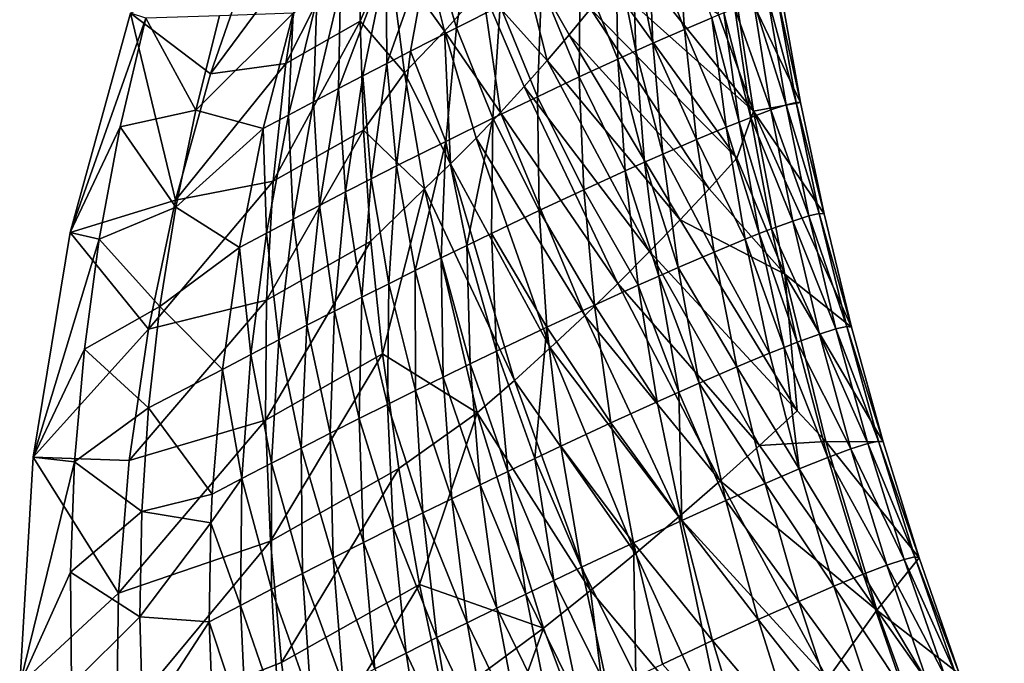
# Model space of a CAD drawing. Header units: metres. Extents: x 39 to 273, y -927 to -601.
# Tile 7 of 8: x 39 to 139, y -706 to -640. Entities that reach past the tile are written whole.
import ezdxf

# ---------------------------------------------------------------- set-up
doc = ezdxf.new("R2010")
doc.units = ezdxf.units.M

msp = doc.modelspace()

# ---------------------------------------------------------------- linework, layer by layer
at = {"layer": 'None'}
for points in [[(68.001671, -632.688965, 12.60927), (73.788605, -629.414001, 12.611984), (66.12941, -644.560364, 17.479311)], [(73.788605, -629.414001, 12.611984), (73.720337, -640.243286, 17.453947), (66.12941, -644.560364, 17.479311)], [(73.720337, -640.243286, 17.453947), (73.788605, -629.414001, 12.611984), (76.693352, -633.362427, 11.335763)], [(83.547188, -640.928162, 23.792681), (85.252983, -629.657959, 15.342742), (80.91613, -631.911926, 19.039782)], [(88.016144, -638.695068, 19.879211), (85.252983, -629.657959, 15.342742), (83.547188, -640.928162, 23.792681)], [(76.693352, -633.362427, 11.335763), (79.584213, -630.200012, 6.564429), (82.322929, -641.278564, 8.98614)], [(82.322929, -641.278564, 8.98614), (79.584213, -630.200012, 6.564429), (86.184937, -636.893494, 2.117429)], [(106.796036, -641.095276, 4.076676), (106.066811, -630.138672, -4.021083), (103.121353, -631.469421, 1.267565)], [(109.589813, -639.90802, -1.550145), (106.066811, -630.138672, -4.021083), (106.796036, -641.095276, 4.076676)], [(103.121353, -631.469421, 1.267565), (101.512749, -632.2099, 3.826379), (103.593636, -642.502563, 9.466141)], [(106.796036, -641.095276, 4.076676), (103.121353, -631.469421, 1.267565), (103.593636, -642.502563, 9.466141)], [(62.768887, -633.147827, 2.499999), (68.001671, -632.688965, 12.60927), (58.450726, -645.636902, 2.499999)], [(68.001671, -632.688965, 12.60927), (66.12941, -644.560364, 17.479311), (58.450726, -645.636902, 2.499999)], [(80.91613, -631.911926, 19.039782), (76.391029, -634.297546, 22.423159), (76.448509, -644.55127, 29.037399)], [(78.861992, -643.309204, 27.374981), (80.91613, -631.911926, 19.039782), (76.448509, -644.55127, 29.037399)], [(83.547188, -640.928162, 23.792681), (80.91613, -631.911926, 19.039782), (78.861992, -643.309204, 27.374981)], [(86.184937, -636.893494, 2.117429), (89.813629, -632.440674, -5.076799), (92.802231, -644.271484, -1.754917)], [(89.813629, -632.440674, -5.076799), (95.053032, -641.626953, -6.249578), (92.802231, -644.271484, -1.754917)], [(95.053032, -641.626953, -6.249578), (89.813629, -632.440674, -5.076799), (97.219482, -638.997253, -10.826645)], [(101.512749, -632.2099, 3.826379), (99.817627, -632.999207, 6.324252), (101.847374, -643.286255, 12.063449)], [(101.512749, -632.2099, 3.826379), (101.847374, -643.286255, 12.063449), (103.593636, -642.502563, 9.466141)], [(58.450726, -645.636902, 2.499999), (50.300743, -639.42926, 2.5), (62.768887, -633.147827, 2.499999)], [(73.720337, -640.243286, 17.453947), (76.693352, -633.362427, 11.335763), (78.228523, -645.50708, 15.448653)], [(78.228523, -645.50708, 15.448653), (76.693352, -633.362427, 11.335763), (82.322929, -641.278564, 8.98614)], [(100.009064, -644.121704, 14.591519), (99.817627, -632.999207, 6.324252), (96.180679, -634.719788, 11.125896)], [(99.817627, -632.999207, 6.324252), (100.009064, -644.121704, 14.591519), (101.847374, -643.286255, 12.063449)], [(111.402611, -633.33374, -36.36512), (113.857765, -649.426025, -26.775625), (110.247276, -639.489807, -29.305059)], [(116.674492, -637.4599, -32.223209), (118.658661, -648.554626, -25.833727), (111.402611, -633.33374, -36.36512)], [(111.402611, -633.33374, -36.36512), (118.658661, -648.554626, -25.833727), (113.857765, -649.426025, -26.775625)], [(73.993362, -645.825439, 30.611841), (76.391029, -634.297546, 22.423159), (71.500824, -647.130066, 32.096855)], [(76.391029, -634.297546, 22.423159), (71.706665, -636.802979, 25.479746), (71.500824, -647.130066, 32.096855)], [(76.448509, -644.55127, 29.037399), (76.391029, -634.297546, 22.423159), (73.993362, -645.825439, 30.611841)], [(96.071037, -645.943237, 19.427732), (96.180679, -634.719788, 11.125896), (92.237335, -636.621887, 15.650879)], [(100.009064, -644.121704, 14.591519), (96.180679, -634.719788, 11.125896), (96.071037, -645.943237, 19.427732)], [(113.857765, -649.426025, -26.775625), (99.301239, -636.392273, -15.477779), (101.297813, -633.821899, -20.194984)], [(113.857765, -649.426025, -26.775625), (101.297813, -633.821899, -20.194984), (110.247276, -639.489807, -29.305059)], [(71.706665, -636.802979, 25.479746), (69.314072, -638.096741, 26.881874), (68.975235, -648.463379, 33.491131)], [(71.500824, -647.130066, 32.096855), (71.706665, -636.802979, 25.479746), (68.975235, -648.463379, 33.491131)], [(91.810379, -647.956421, 23.951563), (92.237335, -636.621887, 15.650879), (88.016144, -638.695068, 19.879211)], [(96.071037, -645.943237, 19.427732), (92.237335, -636.621887, 15.650879), (91.810379, -647.956421, 23.951563)], [(99.301239, -636.392273, -15.477779), (112.149551, -654.211426, -20.561613), (97.219482, -638.997253, -10.826645)], [(112.149551, -654.211426, -20.561613), (99.301239, -636.392273, -15.477779), (113.857765, -649.426025, -26.775625)], [(88.047516, -649.564026, 6.949916), (82.322929, -641.278564, 8.98614), (86.184937, -636.893494, 2.117429)], [(90.46711, -646.920654, 2.648139), (88.047516, -649.564026, 6.949916), (86.184937, -636.893494, 2.117429)], [(86.184937, -636.893494, 2.117429), (92.802231, -644.271484, -1.754917), (90.46711, -646.920654, 2.648139)], [(117.169594, -648.800537, -12.677719), (115.290977, -637.727295, -19.567581), (113.85762, -638.219299, -13.402074)], [(118.184242, -648.549438, -19.206041), (116.23452, -637.473816, -25.851746), (115.290977, -637.727295, -19.567581)], [(117.169594, -648.800537, -12.677719), (118.184242, -648.549438, -19.206041), (115.290977, -637.727295, -19.567581)], [(116.23452, -637.473816, -25.851746), (118.658661, -648.554626, -25.833727), (116.674492, -637.4599, -32.223209)], [(118.184242, -648.549438, -19.206041), (118.658661, -648.554626, -25.833727), (116.23452, -637.473816, -25.851746)], [(69.314072, -638.096741, 26.881874), (66.42099, -649.823669, 34.793499), (68.975235, -648.463379, 33.491131)], [(69.314072, -638.096741, 26.881874), (66.892944, -639.415833, 28.198191), (66.42099, -649.823669, 34.793499)], [(87.25988, -650.149475, 28.141848), (88.016144, -638.695068, 19.879211), (83.547188, -640.928162, 23.792681)], [(91.810379, -647.956421, 23.951563), (88.016144, -638.695068, 19.879211), (87.25988, -650.149475, 28.141848)], [(115.629181, -649.307129, -6.284277), (113.85762, -638.219299, -13.402074), (111.950882, -638.947571, -7.386172)], [(115.629181, -649.307129, -6.284277), (117.169594, -648.800537, -12.677719), (113.85762, -638.219299, -13.402074)], [(50.300743, -639.42926, 2.5), (44.138535, -661.825195, 2.5), (51.86203, -639.948425, 21.306425)], [(44.138535, -661.825195, 2.5), (50.300743, -639.42926, 2.5), (54.885105, -658.499146, 2.499999)], [(50.300743, -639.42926, 2.5), (58.450726, -645.636902, 2.499999), (54.885105, -658.499146, 2.499999)], [(59.375748, -639.688171, 24.756422), (51.86203, -639.948425, 21.306425), (56.942371, -649.344604, 31.522789)], [(63.842522, -651.209167, 36.002937), (66.892944, -639.415833, 28.198191), (56.942371, -649.344604, 31.522789)], [(66.892944, -639.415833, 28.198191), (59.375748, -639.688171, 24.756422), (56.942371, -649.344604, 31.522789)], [(66.892944, -639.415833, 28.198191), (63.842522, -651.209167, 36.002937), (66.42099, -649.823669, 34.793499)], [(109.317513, -657.337524, -14.388183), (95.053032, -641.626953, -6.249578), (97.219482, -638.997253, -10.826645)], [(112.149551, -654.211426, -20.561613), (109.317513, -657.337524, -14.388183), (97.219482, -638.997253, -10.826645)], [(112.372124, -650.540161, 2.976665), (110.825844, -639.399048, -4.443816), (109.589813, -639.90802, -1.550145)], [(113.580605, -650.066772, -0.060707), (111.950882, -638.947571, -7.386172), (110.825844, -639.399048, -4.443816)], [(113.580605, -650.066772, -0.060707), (110.825844, -639.399048, -4.443816), (112.372124, -650.540161, 2.976665)], [(115.629181, -649.307129, -6.284277), (111.950882, -638.947571, -7.386172), (113.580605, -650.066772, -0.060707)], [(44.138535, -661.825195, 2.5), (49.234329, -651.038147, 29.424078), (51.86203, -639.948425, 21.306425)], [(51.86203, -639.948425, 21.306425), (49.234329, -651.038147, 29.424078), (56.942371, -649.344604, 31.522789)], [(66.12941, -644.560364, 17.479311), (73.720337, -640.243286, 17.453947), (64.845146, -656.576538, 22.181767)], [(73.720337, -640.243286, 17.453947), (74.054985, -651.365845, 22.132591), (64.845146, -656.576538, 22.181767)], [(74.054985, -651.365845, 22.132591), (73.720337, -640.243286, 17.453947), (78.228523, -645.50708, 15.448653)], [(111.044624, -651.075134, 5.958852), (109.589813, -639.90802, -1.550145), (106.796036, -641.095276, 4.076676)], [(112.372124, -650.540161, 2.976665), (109.589813, -639.90802, -1.550145), (111.044624, -651.075134, 5.958852)], [(78.228523, -645.50708, 15.448653), (82.322929, -641.278564, 8.98614), (82.952316, -654.789063, 15.206)], [(82.454132, -652.509644, 31.97967), (83.547188, -640.928162, 23.792681), (78.861992, -643.309204, 27.374981)], [(82.952316, -654.789063, 15.206), (82.322929, -641.278564, 8.98614), (85.542824, -652.190613, 11.139719)], [(82.322929, -641.278564, 8.98614), (88.047516, -649.564026, 6.949916), (85.542824, -652.190613, 11.139719)], [(82.454132, -652.509644, 31.97967), (87.25988, -650.149475, 28.141848), (83.547188, -640.928162, 23.792681)], [(92.802231, -644.271484, -1.754917), (95.053032, -641.626953, -6.249578), (106.350456, -660.517212, -8.320248)], [(95.053032, -641.626953, -6.249578), (109.317513, -657.337524, -14.388183), (106.350456, -660.517212, -8.320248)], [(108.045006, -652.326233, 11.741433), (106.796036, -641.095276, 4.076676), (103.593636, -642.502563, 9.466141)], [(111.044624, -651.075134, 5.958852), (106.796036, -641.095276, 4.076676), (108.045006, -652.326233, 11.741433)], [(103.593636, -642.502563, 9.466141), (101.847374, -643.286255, 12.063449), (104.608467, -653.812317, 17.255547)], [(108.045006, -652.326233, 11.741433), (103.593636, -642.502563, 9.466141), (104.608467, -653.812317, 17.255547)], [(78.861992, -643.309204, 27.374981), (76.448509, -644.55127, 29.037399), (77.429337, -655.023071, 35.448513)], [(82.454132, -652.509644, 31.97967), (78.861992, -643.309204, 27.374981), (77.429337, -655.023071, 35.448513)], [(101.847374, -643.286255, 12.063449), (100.009064, -644.121704, 14.591519), (102.735474, -654.640686, 19.902565)], [(104.608467, -653.812317, 17.255547), (101.847374, -643.286255, 12.063449), (102.735474, -654.640686, 19.902565)], [(58.450726, -645.636902, 2.499999), (66.12941, -644.560364, 17.479311), (54.885105, -658.499146, 2.499999)], [(66.12941, -644.560364, 17.479311), (64.845146, -656.576538, 22.181767), (54.885105, -658.499146, 2.499999)], [(74.846512, -656.332764, 37.040104), (76.448509, -644.55127, 29.037399), (73.993362, -645.825439, 30.611841)], [(77.429337, -655.023071, 35.448513), (76.448509, -644.55127, 29.037399), (74.846512, -656.332764, 37.040104)], [(92.802231, -644.271484, -1.754917), (103.247833, -663.741455, -2.366327), (90.46711, -646.920654, 2.648139)], [(92.802231, -644.271484, -1.754917), (106.350456, -660.517212, -8.320248), (103.247833, -663.741455, -2.366327)], [(100.764526, -655.524109, 22.471476), (100.009064, -644.121704, 14.591519), (96.071037, -645.943237, 19.427732)], [(100.009064, -644.121704, 14.591519), (100.764526, -655.524109, 22.471476), (102.735474, -654.640686, 19.902565)], [(73.993362, -645.825439, 30.611841), (71.500824, -647.130066, 32.096855), (72.223129, -657.675232, 38.534416)], [(72.223129, -657.675232, 38.534416), (74.846512, -656.332764, 37.040104), (73.993362, -645.825439, 30.611841)], [(74.054985, -651.365845, 22.132591), (78.228523, -645.50708, 15.448653), (80.275635, -657.345947, 19.134396)], [(80.275635, -657.345947, 19.134396), (78.228523, -645.50708, 15.448653), (82.952316, -654.789063, 15.206)], [(96.545319, -657.450745, 27.361547), (96.071037, -645.943237, 19.427732), (91.810379, -647.956421, 23.951563)], [(100.764526, -655.524109, 22.471476), (96.071037, -645.943237, 19.427732), (96.545319, -657.450745, 27.361547)], [(71.500824, -647.130066, 32.096855), (68.975235, -648.463379, 33.491131), (69.564095, -659.048584, 39.930126)], [(71.500824, -647.130066, 32.096855), (69.564095, -659.048584, 39.930126), (72.223129, -657.675232, 38.534416)], [(100.008522, -667.001465, 3.464032), (88.047516, -649.564026, 6.949916), (90.46711, -646.920654, 2.648139)], [(103.247833, -663.741455, -2.366327), (100.008522, -667.001465, 3.464032), (90.46711, -646.920654, 2.648139)], [(68.975235, -648.463379, 33.491131), (66.42099, -649.823669, 34.793499), (66.874367, -660.450806, 41.226078)], [(69.564095, -659.048584, 39.930126), (68.975235, -648.463379, 33.491131), (66.874367, -660.450806, 41.226078)], [(91.985481, -659.579956, 31.9004), (91.810379, -647.956421, 23.951563), (87.25988, -650.149475, 28.141848)], [(96.545319, -657.450745, 27.361547), (91.810379, -647.956421, 23.951563), (91.985481, -659.579956, 31.9004)], [(118.658661, -648.554626, -25.833727), (121.03981, -659.900757, -20.050297), (113.857765, -649.426025, -26.775625)], [(119.487411, -660.11908, -6.364202), (117.169594, -648.800537, -12.677719), (115.629181, -649.307129, -6.284277)], [(120.551338, -659.87262, -13.152883), (118.184242, -648.549438, -19.206041), (117.169594, -648.800537, -12.677719)], [(119.487411, -660.11908, -6.364202), (120.551338, -659.87262, -13.152883), (117.169594, -648.800537, -12.677719)], [(120.551338, -659.87262, -13.152883), (121.03981, -659.900757, -20.050297), (118.184242, -648.549438, -19.206041)], [(121.03981, -659.900757, -20.050297), (118.658661, -648.554626, -25.833727), (118.184242, -648.549438, -19.206041)], [(56.942371, -649.344604, 31.522789), (49.234329, -651.038147, 29.424078), (54.909096, -659.240479, 38.073193)], [(63.842522, -651.209167, 36.002937), (56.942371, -649.344604, 31.522789), (54.909096, -659.240479, 38.073193)], [(66.42099, -649.823669, 34.793499), (63.842522, -651.209167, 36.002937), (64.158951, -661.879944, 42.421295)], [(66.42099, -649.823669, 34.793499), (64.158951, -661.879944, 42.421295), (66.874367, -660.450806, 41.226078)], [(85.542824, -652.190613, 11.139719), (88.047516, -649.564026, 6.949916), (96.631088, -670.288147, 9.160717)], [(88.047516, -649.564026, 6.949916), (100.008522, -667.001465, 3.464032), (96.631088, -670.288147, 9.160717)], [(117.039063, -666.045898, -18.544022), (112.149551, -654.211426, -20.561613), (113.857765, -649.426025, -26.775625)], [(117.862694, -660.639587, 0.275417), (115.629181, -649.307129, -6.284277), (113.580605, -650.066772, -0.060707)], [(113.857765, -649.426025, -26.775625), (121.03981, -659.900757, -20.050297), (123.83757, -671.455261, -14.900948)], [(113.857765, -649.426025, -26.775625), (123.83757, -671.455261, -14.900948), (117.039063, -666.045898, -18.544022)], [(117.862694, -660.639587, 0.275417), (119.487411, -660.11908, -6.364202), (115.629181, -649.307129, -6.284277)], [(84.588303, -663.123779, 38.000999), (87.25988, -650.149475, 28.141848), (82.454132, -652.509644, 31.97967)], [(87.121895, -661.898254, 36.065224), (87.25988, -650.149475, 28.141848), (84.588303, -663.123779, 38.000999)], [(91.985481, -659.579956, 31.9004), (87.25988, -650.149475, 28.141848), (87.121895, -661.898254, 36.065224)], [(114.415405, -661.927673, 9.86883), (112.372124, -650.540161, 2.976665), (111.044624, -651.075134, 5.958852)], [(115.695595, -661.431396, 6.726295), (113.580605, -650.066772, -0.060707), (112.372124, -650.540161, 2.976665)], [(115.695595, -661.431396, 6.726295), (112.372124, -650.540161, 2.976665), (114.415405, -661.927673, 9.86883)], [(117.862694, -660.639587, 0.275417), (113.580605, -650.066772, -0.060707), (115.695595, -661.431396, 6.726295)], [(49.234329, -651.038147, 29.424078), (44.138535, -661.825195, 2.5), (47.108875, -662.475647, 37.233147)], [(49.234329, -651.038147, 29.424078), (47.108875, -662.475647, 37.233147), (54.909096, -659.240479, 38.073193)], [(61.42292, -663.333984, 43.514977), (63.842522, -651.209167, 36.002937), (54.909096, -659.240479, 38.073193)], [(63.842522, -651.209167, 36.002937), (61.42292, -663.333984, 43.514977), (64.158951, -661.879944, 42.421295)], [(64.845146, -656.576538, 22.181767), (74.054985, -651.365845, 22.132591), (64.15239, -668.719177, 26.679188)], [(74.054985, -651.365845, 22.132591), (74.814018, -662.681763, 26.583323), (64.15239, -668.719177, 26.679188)], [(74.814018, -662.681763, 26.583323), (74.054985, -651.365845, 22.132591), (80.275635, -657.345947, 19.134396)], [(113.008171, -662.489807, 12.949792), (111.044624, -651.075134, 5.958852), (108.045006, -652.326233, 11.741433)], [(113.008171, -662.489807, 12.949792), (114.415405, -661.927673, 9.86883), (111.044624, -651.075134, 5.958852)], [(77.429337, -655.023071, 35.448513), (79.342735, -665.697693, 41.568115), (82.454132, -652.509644, 31.97967)], [(79.342735, -665.697693, 41.568115), (81.99353, -664.39093, 39.835976), (82.454132, -652.509644, 31.97967)], [(81.99353, -664.39093, 39.835976), (84.588303, -663.123779, 38.000999), (82.454132, -652.509644, 31.97967)], [(85.542824, -652.190613, 11.139719), (93.113388, -673.592224, 14.712367), (82.952316, -654.789063, 15.206)], [(93.113388, -673.592224, 14.712367), (85.542824, -652.190613, 11.139719), (96.631088, -670.288147, 9.160717)], [(109.826042, -663.807922, 18.908695), (108.045006, -652.326233, 11.741433), (104.608467, -653.812317, 17.255547)], [(113.008171, -662.489807, 12.949792), (108.045006, -652.326233, 11.741433), (109.826042, -663.807922, 18.908695)], [(106.178246, -665.377014, 24.567587), (104.608467, -653.812317, 17.255547), (102.735474, -654.640686, 19.902565)], [(109.826042, -663.807922, 18.908695), (104.608467, -653.812317, 17.255547), (106.178246, -665.377014, 24.567587)], [(82.952316, -654.789063, 15.206), (89.45298, -676.904236, 20.106668), (80.275635, -657.345947, 19.134396)], [(93.113388, -673.592224, 14.712367), (89.45298, -676.904236, 20.106668), (82.952316, -654.789063, 15.206)], [(102.735474, -654.640686, 19.902565), (100.764526, -655.524109, 22.471476), (104.18969, -666.25238, 27.27404)], [(104.18969, -666.25238, 27.27404), (106.178246, -665.377014, 24.567587), (102.735474, -654.640686, 19.902565)], [(109.317513, -657.337524, -14.388183), (112.149551, -654.211426, -20.561613), (117.039063, -666.045898, -18.544022)], [(76.641167, -667.042114, 43.195572), (77.429337, -655.023071, 35.448513), (74.846512, -656.332764, 37.040104)], [(79.342735, -665.697693, 41.568115), (77.429337, -655.023071, 35.448513), (76.641167, -667.042114, 43.195572)], [(102.097076, -667.18634, 29.8932), (100.764526, -655.524109, 22.471476), (96.545319, -657.450745, 27.361547)], [(100.764526, -655.524109, 22.471476), (102.097076, -667.18634, 29.8932), (104.18969, -666.25238, 27.27404)], [(54.885105, -658.499146, 2.499999), (64.845146, -656.576538, 22.181767), (52.114464, -671.666321, 2.499999)], [(64.845146, -656.576538, 22.181767), (64.15239, -668.719177, 26.679188), (52.114464, -671.666321, 2.499999)], [(73.894173, -668.421997, 44.716705), (74.846512, -656.332764, 37.040104), (72.223129, -657.675232, 38.534416)], [(74.846512, -656.332764, 37.040104), (73.894173, -668.421997, 44.716705), (76.641167, -667.042114, 43.195572)], [(72.223129, -657.675232, 38.534416), (69.564095, -659.048584, 39.930126), (71.107185, -669.835144, 46.13007)], [(71.107185, -669.835144, 46.13007), (73.894173, -668.421997, 44.716705), (72.223129, -657.675232, 38.534416)], [(80.275635, -657.345947, 19.134396), (76.014961, -674.201477, 30.79339), (74.814018, -662.681763, 26.583323)], [(85.647408, -680.213135, 25.328386), (76.014961, -674.201477, 30.79339), (80.275635, -657.345947, 19.134396)], [(89.45298, -676.904236, 20.106668), (85.647408, -680.213135, 25.328386), (80.275635, -657.345947, 19.134396)], [(97.617912, -669.223511, 34.854744), (96.545319, -657.450745, 27.361547), (91.985481, -659.579956, 31.9004)], [(102.097076, -667.18634, 29.8932), (96.545319, -657.450745, 27.361547), (97.617912, -669.223511, 34.854744)], [(106.350456, -660.517212, -8.320248), (109.317513, -657.337524, -14.388183), (117.039063, -666.045898, -18.544022)], [(44.138535, -661.825195, 2.5), (54.885105, -658.499146, 2.499999), (52.114464, -671.666321, 2.499999)], [(54.909096, -659.240479, 38.073193), (47.108875, -662.475647, 37.233147), (53.297985, -669.36792, 44.38377)], [(61.42292, -663.333984, 43.514977), (54.909096, -659.240479, 38.073193), (53.297985, -669.36792, 44.38377)], [(68.285698, -671.27948, 47.434437), (69.564095, -659.048584, 39.930126), (66.874367, -660.450806, 41.226078)], [(69.564095, -659.048584, 39.930126), (68.285698, -671.27948, 47.434437), (71.107185, -669.835144, 46.13007)], [(92.778961, -671.474548, 39.424229), (91.985481, -659.579956, 31.9004), (87.121895, -661.898254, 36.065224)], [(92.778961, -671.474548, 39.424229), (97.617912, -669.223511, 34.854744), (91.985481, -659.579956, 31.9004)], [(123.352776, -671.403381, -7.727904), (120.551338, -659.87262, -13.152883), (119.487411, -660.11908, -6.364202)], [(123.352776, -671.403381, -7.727904), (123.83757, -671.455261, -14.900948), (120.551338, -659.87262, -13.152883)], [(123.83757, -671.455261, -14.900948), (121.03981, -659.900757, -20.050297), (120.551338, -659.87262, -13.152883)], [(66.874367, -660.450806, 41.226078), (64.158951, -661.879944, 42.421295), (65.435295, -672.752686, 48.628784)], [(68.285698, -671.27948, 47.434437), (66.874367, -660.450806, 41.226078), (65.435295, -672.752686, 48.628784)], [(106.350456, -660.517212, -8.320248), (118.317673, -679.996399, -10.041193), (103.247833, -663.741455, -2.366327)], [(106.350456, -660.517212, -8.320248), (117.039063, -666.045898, -18.544022), (118.317673, -679.996399, -10.041193)], [(120.570969, -672.182495, 6.227203), (117.862694, -660.639587, 0.275417), (115.695595, -661.431396, 6.726295)], [(122.259056, -671.645996, -0.669967), (119.487411, -660.11908, -6.364202), (117.862694, -660.639587, 0.275417)], [(120.570969, -672.182495, 6.227203), (122.259056, -671.645996, -0.669967), (117.862694, -660.639587, 0.275417)], [(122.259056, -671.645996, -0.669967), (123.352776, -671.403381, -7.727904), (119.487411, -660.11908, -6.364202)], [(44.138535, -661.825195, 2.5), (40.354069, -684.742981, 2.5), (47.108875, -662.475647, 37.233147)], [(40.354069, -684.742981, 2.5), (44.138535, -661.825195, 2.5), (52.114464, -671.666321, 2.499999)], [(64.158951, -661.879944, 42.421295), (61.42292, -663.333984, 43.514977), (62.5616, -674.252441, 49.712315)], [(64.158951, -661.879944, 42.421295), (62.5616, -674.252441, 49.712315), (65.435295, -672.752686, 48.628784)], [(87.121895, -661.898254, 36.065224), (84.588303, -663.123779, 38.000999), (87.621048, -673.923889, 43.576729)], [(92.778961, -671.474548, 39.424229), (87.121895, -661.898254, 36.065224), (87.621048, -673.923889, 43.576729)], [(116.966759, -673.530823, 16.173653), (114.415405, -661.927673, 9.86883), (113.008171, -662.489807, 12.949792)], [(118.30735, -673.009766, 12.918717), (115.695595, -661.431396, 6.726295), (114.415405, -661.927673, 9.86883)], [(116.966759, -673.530823, 16.173653), (118.30735, -673.009766, 12.918717), (114.415405, -661.927673, 9.86883)], [(120.570969, -672.182495, 6.227203), (115.695595, -661.431396, 6.726295), (118.30735, -673.009766, 12.918717)], [(47.108875, -662.475647, 37.233147), (40.354069, -684.742981, 2.5), (45.584457, -673.698547, 44.36507)], [(47.108875, -662.475647, 37.233147), (45.584457, -673.698547, 44.36507), (53.297985, -669.36792, 44.38377)], [(64.15239, -668.719177, 26.679188), (74.814018, -662.681763, 26.583323), (64.057373, -680.967468, 30.935856)], [(74.814018, -662.681763, 26.583323), (76.014961, -674.201477, 30.79339), (64.057373, -680.967468, 30.935856)], [(115.491257, -674.122375, 19.360926), (113.008171, -662.489807, 12.949792), (109.826042, -663.807922, 18.908695)], [(115.491257, -674.122375, 19.360926), (116.966759, -673.530823, 16.173653), (113.008171, -662.489807, 12.949792)], [(59.670292, -675.77655, 50.684437), (61.42292, -663.333984, 43.514977), (53.297985, -669.36792, 44.38377)], [(61.42292, -663.333984, 43.514977), (59.670292, -675.77655, 50.684437), (62.5616, -674.252441, 49.712315)], [(84.935883, -675.217712, 45.489735), (84.588303, -663.123779, 38.000999), (81.99353, -664.39093, 39.835976)], [(87.621048, -673.923889, 43.576729), (84.588303, -663.123779, 38.000999), (84.935883, -675.217712, 45.489735)], [(114.471542, -683.535278, -2.95334), (100.008522, -667.001465, 3.464032), (103.247833, -663.741455, -2.366327)], [(118.317673, -679.996399, -10.041193), (114.471542, -683.535278, -2.95334), (103.247833, -663.741455, -2.366327)], [(112.149857, -675.512512, 25.511869), (109.826042, -663.807922, 18.908695), (106.178246, -665.377014, 24.567587)], [(115.491257, -674.122375, 19.360926), (109.826042, -663.807922, 18.908695), (112.149857, -675.512512, 25.511869)], [(82.18734, -676.554626, 47.290672), (81.99353, -664.39093, 39.835976), (79.342735, -665.697693, 41.568115)], [(82.18734, -676.554626, 47.290672), (84.935883, -675.217712, 45.489735), (81.99353, -664.39093, 39.835976)], [(79.381134, -677.932434, 48.977413), (79.342735, -665.697693, 41.568115), (76.641167, -667.042114, 43.195572)], [(82.18734, -676.554626, 47.290672), (79.342735, -665.697693, 41.568115), (79.381134, -677.932434, 48.977413)], [(108.314232, -677.170166, 31.331715), (106.178246, -665.377014, 24.567587), (104.18969, -666.25238, 27.27404)], [(108.314232, -677.170166, 31.331715), (112.149857, -675.512512, 25.511869), (106.178246, -665.377014, 24.567587)], [(104.18969, -666.25238, 27.27404), (102.097076, -667.18634, 29.8932), (106.221832, -678.095581, 34.105713)], [(106.221832, -678.095581, 34.105713), (108.314232, -677.170166, 31.331715), (104.18969, -666.25238, 27.27404)], [(123.83757, -671.455261, -14.900948), (127.067642, -683.172058, -10.414367), (117.039063, -666.045898, -18.544022)], [(117.039063, -666.045898, -18.544022), (127.067642, -683.172058, -10.414367), (121.220154, -683.146545, -11.634331)], [(117.039063, -666.045898, -18.544022), (121.220154, -683.146545, -11.634331), (118.317673, -679.996399, -10.041193)], [(73.894173, -668.421997, 44.716705), (76.523079, -679.348755, 50.548046), (76.641167, -667.042114, 43.195572)], [(76.523079, -679.348755, 50.548046), (79.381134, -677.932434, 48.977413), (76.641167, -667.042114, 43.195572)], [(96.631088, -670.288147, 9.160717), (100.008522, -667.001465, 3.464032), (110.441376, -687.144897, 3.988795)], [(104.019218, -679.083069, 36.783169), (102.097076, -667.18634, 29.8932), (97.617912, -669.223511, 34.854744)], [(100.008522, -667.001465, 3.464032), (114.471542, -683.535278, -2.95334), (110.441376, -687.144897, 3.988795)], [(102.097076, -667.18634, 29.8932), (104.019218, -679.083069, 36.783169), (106.221832, -678.095581, 34.105713)], [(52.114464, -671.666321, 2.499999), (64.15239, -668.719177, 26.679188), (50.172871, -685.064148, 2.499999)], [(64.15239, -668.719177, 26.679188), (64.057373, -680.967468, 30.935856), (50.172871, -685.064148, 2.499999)], [(73.619125, -680.801147, 52.000916), (73.894173, -668.421997, 44.716705), (71.107185, -669.835144, 46.13007)], [(73.894173, -668.421997, 44.716705), (73.619125, -680.801147, 52.000916), (76.523079, -679.348755, 50.548046)], [(53.297985, -669.36792, 44.38377), (45.584457, -673.698547, 44.36507), (52.132351, -679.716675, 50.428509)], [(59.670292, -675.77655, 50.684437), (53.297985, -669.36792, 44.38377), (52.132351, -679.716675, 50.428509)], [(71.107185, -669.835144, 46.13007), (68.285698, -671.27948, 47.434437), (70.67527, -682.287109, 53.334599)], [(70.67527, -682.287109, 53.334599), (73.619125, -680.801147, 52.000916), (71.107185, -669.835144, 46.13007)], [(99.303146, -681.237061, 41.831875), (97.617912, -669.223511, 34.854744), (92.778961, -671.474548, 39.424229)], [(99.303146, -681.237061, 41.831875), (104.019218, -679.083069, 36.783169), (97.617912, -669.223511, 34.854744)], [(93.113388, -673.592224, 14.712367), (96.631088, -670.288147, 9.160717), (106.224434, -690.819214, 10.776378)], [(106.224434, -690.819214, 10.776378), (96.631088, -670.288147, 9.160717), (110.441376, -687.144897, 3.988795)], [(40.354069, -684.742981, 2.5), (52.114464, -671.666321, 2.499999), (50.172871, -685.064148, 2.499999)], [(67.697624, -683.80426, 54.547935), (68.285698, -671.27948, 47.434437), (65.435295, -672.752686, 48.628784)], [(70.67527, -682.287109, 53.334599), (68.285698, -671.27948, 47.434437), (67.697624, -683.80426, 54.547935)], [(92.778961, -671.474548, 39.424229), (87.621048, -673.923889, 43.576729), (91.531334, -684.88446, 48.582806)], [(94.207596, -683.616028, 46.446766), (92.778961, -671.474548, 39.424229), (91.531334, -684.88446, 48.582806)], [(94.207596, -683.616028, 46.446766), (99.303146, -681.237061, 41.831875), (92.778961, -671.474548, 39.424229)], [(125.495438, -683.341125, 4.361241), (122.259056, -671.645996, -0.669967), (120.570969, -672.182495, 6.227203)], [(126.601585, -683.098816, -2.967438), (123.352776, -671.403381, -7.727904), (122.259056, -671.645996, -0.669967)], [(125.495438, -683.341125, 4.361241), (126.601585, -683.098816, -2.967438), (122.259056, -671.645996, -0.669967)], [(126.601585, -683.098816, -2.967438), (127.067642, -683.172058, -10.414367), (123.352776, -671.403381, -7.727904)], [(127.067642, -683.172058, -10.414367), (123.83757, -671.455261, -14.900948), (123.352776, -671.403381, -7.727904)], [(65.435295, -672.752686, 48.628784), (62.5616, -674.252441, 49.712315), (64.69236, -685.349915, 55.640011)], [(64.69236, -685.349915, 55.640011), (67.697624, -683.80426, 54.547935), (65.435295, -672.752686, 48.628784)], [(123.763313, -683.89801, 11.52029), (120.570969, -672.182495, 6.227203), (118.30735, -673.009766, 12.918717)], [(123.763313, -683.89801, 11.52029), (125.495438, -683.341125, 4.361241), (120.570969, -672.182495, 6.227203)], [(40.354069, -684.742981, 2.5), (44.587238, -685.204163, 51.149139), (45.584457, -673.698547, 44.36507)], [(45.584457, -673.698547, 44.36507), (44.587238, -685.204163, 51.149139), (52.132351, -679.716675, 50.428509)], [(87.621048, -673.923889, 43.576729), (84.935883, -675.217712, 45.489735), (88.777122, -686.202271, 50.600407)], [(91.531334, -684.88446, 48.582806), (87.621048, -673.923889, 43.576729), (88.777122, -686.202271, 50.600407)], [(93.113388, -673.592224, 14.712367), (101.817024, -694.552551, 17.399239), (89.45298, -676.904236, 20.106668)], [(101.817024, -694.552551, 17.399239), (93.113388, -673.592224, 14.712367), (106.224434, -690.819214, 10.776378)], [(116.966759, -673.530823, 16.173653), (115.491257, -674.122375, 19.360926), (118.501907, -685.938721, 25.129026)], [(118.30735, -673.009766, 12.918717), (116.966759, -673.530823, 16.173653), (121.42421, -684.765991, 18.459234)], [(121.42421, -684.765991, 18.459234), (116.966759, -673.530823, 16.173653), (118.501907, -685.938721, 25.129026)], [(123.763313, -683.89801, 11.52029), (118.30735, -673.009766, 12.918717), (121.42421, -684.765991, 18.459234)], [(62.5616, -674.252441, 49.712315), (59.670292, -675.77655, 50.684437), (61.665699, -686.921509, 56.610168)], [(62.5616, -674.252441, 49.712315), (61.665699, -686.921509, 56.610168), (64.69236, -685.349915, 55.640011)], [(64.057373, -680.967468, 30.935856), (76.014961, -674.201477, 30.79339), (64.568146, -693.297607, 34.917397)], [(76.014961, -674.201477, 30.79339), (77.664986, -685.893921, 34.739929), (64.568146, -693.297607, 34.917397)], [(85.647408, -680.213135, 25.328386), (77.664986, -685.893921, 34.739929), (76.014961, -674.201477, 30.79339)], [(118.501907, -685.938721, 25.129026), (115.491257, -674.122375, 19.360926), (112.149857, -675.512512, 25.511869)], [(58.623924, -688.516479, 57.458004), (59.670292, -675.77655, 50.684437), (52.132351, -679.716675, 50.428509)], [(59.670292, -675.77655, 50.684437), (58.623924, -688.516479, 57.458004), (61.665699, -686.921509, 56.610168)], [(85.950943, -687.567139, 52.49675), (84.935883, -675.217712, 45.489735), (82.18734, -676.554626, 47.290672)], [(88.777122, -686.202271, 50.600407), (84.935883, -675.217712, 45.489735), (85.950943, -687.567139, 52.49675)], [(115.024826, -687.407166, 31.482588), (112.149857, -675.512512, 25.511869), (108.314232, -677.170166, 31.331715)], [(112.149857, -675.512512, 25.511869), (115.024826, -687.407166, 31.482588), (118.501907, -685.938721, 25.129026)], [(83.058907, -688.976501, 54.269287), (82.18734, -676.554626, 47.290672), (79.381134, -677.932434, 48.977413)], [(83.058907, -688.976501, 54.269287), (85.950943, -687.567139, 52.49675), (82.18734, -676.554626, 47.290672)], [(97.214996, -698.338989, 23.846262), (85.647408, -680.213135, 25.328386), (89.45298, -676.904236, 20.106668)], [(101.817024, -694.552551, 17.399239), (97.214996, -698.338989, 23.846262), (89.45298, -676.904236, 20.106668)], [(80.107277, -690.427673, 55.915737), (79.381134, -677.932434, 48.977413), (76.523079, -679.348755, 50.548046)], [(80.107277, -690.427673, 55.915737), (83.058907, -688.976501, 54.269287), (79.381134, -677.932434, 48.977413)], [(111.025833, -689.159912, 37.475288), (108.314232, -677.170166, 31.331715), (106.221832, -678.095581, 34.105713)], [(111.025833, -689.159912, 37.475288), (115.024826, -687.407166, 31.482588), (108.314232, -677.170166, 31.331715)], [(106.221832, -678.095581, 34.105713), (104.019218, -679.083069, 36.783169), (106.542015, -691.182922, 43.065437)], [(106.542015, -691.182922, 43.065437), (111.025833, -689.159912, 37.475288), (106.221832, -678.095581, 34.105713)], [(52.132351, -679.716675, 50.428509), (44.587238, -685.204163, 51.149139), (51.436569, -690.27356, 56.1791)], [(58.623924, -688.516479, 57.458004), (52.132351, -679.716675, 50.428509), (51.436569, -690.27356, 56.1791)], [(73.619125, -680.801147, 52.000916), (77.102432, -691.918091, 57.434101), (76.523079, -679.348755, 50.548046)], [(77.102432, -691.918091, 57.434101), (80.107277, -690.427673, 55.915737), (76.523079, -679.348755, 50.548046)], [(104.019218, -679.083069, 36.783169), (99.303146, -681.237061, 41.831875), (106.542015, -691.182922, 43.065437)], [(118.317673, -679.996399, -10.041193), (121.220154, -683.146545, -11.634331), (114.471542, -683.535278, -2.95334)], [(50.172871, -685.064148, 2.499999), (64.057373, -680.967468, 30.935856), (49.08503, -698.613831, 2.499999)], [(64.057373, -680.967468, 30.935856), (64.568146, -693.297607, 34.917397), (49.08503, -698.613831, 2.499999)], [(74.050858, -693.444885, 58.822651), (73.619125, -680.801147, 52.000916), (70.67527, -682.287109, 53.334599)], [(74.050858, -693.444885, 58.822651), (77.102432, -691.918091, 57.434101), (73.619125, -680.801147, 52.000916)], [(79.767525, -697.716553, 38.398468), (77.664986, -685.893921, 34.739929), (85.647408, -680.213135, 25.328386)], [(92.413628, -702.172058, 30.10371), (79.767525, -697.716553, 38.398468), (85.647408, -680.213135, 25.328386)], [(97.214996, -698.338989, 23.846262), (92.413628, -702.172058, 30.10371), (85.647408, -680.213135, 25.328386)], [(99.303146, -681.237061, 41.831875), (94.207596, -683.616028, 46.446766), (101.61441, -693.460022, 48.214733)], [(106.542015, -691.182922, 43.065437), (99.303146, -681.237061, 41.831875), (101.61441, -693.460022, 48.214733)], [(70.959145, -695.00531, 60.079956), (70.67527, -682.287109, 53.334599), (67.697624, -683.80426, 54.547935)], [(70.959145, -695.00531, 60.079956), (74.050858, -693.444885, 58.822651), (70.67527, -682.287109, 53.334599)], [(67.833961, -696.596497, 61.204876), (67.697624, -683.80426, 54.547935), (64.69236, -685.349915, 55.640011)], [(67.833961, -696.596497, 61.204876), (70.959145, -695.00531, 60.079956), (67.697624, -683.80426, 54.547935)], [(94.207596, -683.616028, 46.446766), (91.531334, -684.88446, 48.582806), (96.287704, -695.9729, 52.888668)], [(101.61441, -693.460022, 48.214733), (94.207596, -683.616028, 46.446766), (96.287704, -695.9729, 52.888668)], [(114.471542, -683.535278, -2.95334), (126.429901, -700.339661, -6.143128), (110.441376, -687.144897, 3.988795)], [(121.220154, -683.146545, -11.634331), (126.429901, -700.339661, -6.143128), (114.471542, -683.535278, -2.95334)], [(127.067642, -683.172058, -10.414367), (130.741013, -695.001831, -6.618952), (121.220154, -683.146545, -11.634331)], [(121.220154, -683.146545, -11.634331), (130.741013, -695.001831, -6.618952), (126.429901, -700.339661, -6.143128)], [(121.42421, -684.765991, 18.459234), (127.444664, -695.744324, 16.103867), (123.763313, -683.89801, 11.52029)], [(123.763313, -683.89801, 11.52029), (129.202911, -695.160461, 8.685819), (125.495438, -683.341125, 4.361241)], [(127.444664, -695.744324, 16.103867), (129.202911, -695.160461, 8.685819), (123.763313, -683.89801, 11.52029)], [(125.495438, -683.341125, 4.361241), (130.306183, -694.912598, 1.092437), (126.601585, -683.098816, -2.967438)], [(129.202911, -695.160461, 8.685819), (130.306183, -694.912598, 1.092437), (125.495438, -683.341125, 4.361241)], [(130.306183, -694.912598, 1.092437), (130.741013, -695.001831, -6.618952), (126.601585, -683.098816, -2.967438)], [(126.601585, -683.098816, -2.967438), (130.741013, -695.001831, -6.618952), (127.067642, -683.172058, -10.414367)], [(40.354069, -684.742981, 2.5), (38.988876, -707.931091, 2.5), (44.587238, -685.204163, 51.149139)], [(38.988876, -707.931091, 2.5), (40.354069, -684.742981, 2.5), (49.08503, -698.613831, 2.499999)], [(49.08503, -698.613831, 2.499999), (40.354069, -684.742981, 2.5), (50.172871, -685.064148, 2.499999)], [(91.531334, -684.88446, 48.582806), (88.777122, -686.202271, 50.600407), (93.489563, -697.311523, 55.037727)], [(96.287704, -695.9729, 52.888668), (91.531334, -684.88446, 48.582806), (93.489563, -697.311523, 55.037727)], [(118.501907, -685.938721, 25.129026), (125.050369, -696.659851, 23.290276), (121.42421, -684.765991, 18.459234)], [(125.050369, -696.659851, 23.290276), (127.444664, -695.744324, 16.103867), (121.42421, -684.765991, 18.459234)], [(38.988876, -707.931091, 2.5), (44.159645, -696.474426, 57.288425), (44.587238, -685.204163, 51.149139)], [(44.587238, -685.204163, 51.149139), (44.159645, -696.474426, 57.288425), (51.436569, -690.27356, 56.1791)], [(64.69236, -685.349915, 55.640011), (61.665699, -686.921509, 56.610168), (64.682053, -698.215576, 62.196568)], [(64.568146, -693.297607, 34.917397), (77.664986, -685.893921, 34.739929), (65.69352, -705.682495, 38.590614)], [(64.682053, -698.215576, 62.196568), (67.833961, -696.596497, 61.204876), (64.69236, -685.349915, 55.640011)], [(77.664986, -685.893921, 34.739929), (79.767525, -697.716553, 38.398468), (65.69352, -705.682495, 38.590614)], [(115.024826, -687.407166, 31.482588), (122.04425, -697.899597, 30.190371), (118.501907, -685.938721, 25.129026)], [(122.04425, -697.899597, 30.190371), (125.050369, -696.659851, 23.290276), (118.501907, -685.938721, 25.129026)], [(61.665699, -686.921509, 56.610168), (58.623924, -688.516479, 57.458004), (58.489491, -691.43512, 58.928638)], [(61.665699, -686.921509, 56.610168), (58.489491, -691.43512, 58.928638), (61.510231, -699.859619, 63.054485)], [(61.665699, -686.921509, 56.610168), (61.510231, -699.859619, 63.054485), (64.682053, -698.215576, 62.196568)], [(88.777122, -686.202271, 50.600407), (85.950943, -687.567139, 52.49675), (90.609886, -698.701416, 57.056919)], [(93.489563, -697.311523, 55.037727), (88.777122, -686.202271, 50.600407), (90.609886, -698.701416, 57.056919)], [(85.950943, -687.567139, 52.49675), (83.058907, -688.976501, 54.269287), (87.655128, -700.139709, 58.943172)], [(90.609886, -698.701416, 57.056919), (85.950943, -687.567139, 52.49675), (87.655128, -700.139709, 58.943172)], [(110.441376, -687.144897, 3.988795), (121.406273, -707.39801, 4.231885), (106.224434, -690.819214, 10.776378)], [(126.429901, -700.339661, -6.143128), (121.406273, -707.39801, 4.231885), (110.441376, -687.144897, 3.988795)], [(111.025833, -689.159912, 37.475288), (118.455734, -699.453247, 36.751694), (115.024826, -687.407166, 31.482588)], [(118.455734, -699.453247, 36.751694), (122.04425, -697.899597, 30.190371), (115.024826, -687.407166, 31.482588)], [(58.489491, -691.43512, 58.928638), (58.623924, -688.516479, 57.458004), (51.436569, -690.27356, 56.1791)], [(83.058907, -688.976501, 54.269287), (80.107277, -690.427673, 55.915737), (84.631905, -701.623657, 60.693699)], [(87.655128, -700.139709, 58.943172), (83.058907, -688.976501, 54.269287), (84.631905, -701.623657, 60.693699)], [(106.542015, -691.182922, 43.065437), (114.319176, -701.307739, 42.924568), (111.025833, -689.159912, 37.475288)], [(114.319176, -701.307739, 42.924568), (118.455734, -699.453247, 36.751694), (111.025833, -689.159912, 37.475288)], [(51.436569, -690.27356, 56.1791), (44.159645, -696.474426, 57.288425), (51.235657, -701.021912, 61.604969)], [(58.489491, -691.43512, 58.928638), (51.436569, -690.27356, 56.1791), (51.235657, -701.021912, 61.604969)], [(80.107277, -690.427673, 55.915737), (77.102432, -691.918091, 57.434101), (81.546967, -703.150146, 62.306034)], [(84.631905, -701.623657, 60.693699), (80.107277, -690.427673, 55.915737), (81.546967, -703.150146, 62.306034)], [(106.224434, -690.819214, 10.776378), (111.33567, -715.206177, 19.275747), (101.817024, -694.552551, 17.399239)], [(121.406273, -707.39801, 4.231885), (111.33567, -715.206177, 19.275747), (106.224434, -690.819214, 10.776378)], [(58.325356, -701.525635, 63.778385), (58.489491, -691.43512, 58.928638), (51.235657, -701.021912, 61.604969)], [(58.489491, -691.43512, 58.928638), (58.325356, -701.525635, 63.778385), (61.510231, -699.859619, 63.054485)], [(77.102432, -691.918091, 57.434101), (74.050858, -693.444885, 58.822651), (78.407227, -704.716248, 63.77803)], [(81.546967, -703.150146, 62.306034), (77.102432, -691.918091, 57.434101), (78.407227, -704.716248, 63.77803)], [(101.61441, -693.460022, 48.214733), (109.673615, -703.447083, 48.66264), (106.542015, -691.182922, 43.065437)], [(109.673615, -703.447083, 48.66264), (114.319176, -701.307739, 42.924568), (106.542015, -691.182922, 43.065437)], [(49.08503, -698.613831, 2.499999), (64.568146, -693.297607, 34.917397), (48.865532, -712.233154, 2.499999)], [(64.568146, -693.297607, 34.917397), (65.69352, -705.682495, 38.590614), (48.865532, -712.233154, 2.499999)], [(74.050858, -693.444885, 58.822651), (70.959145, -695.00531, 60.079956), (75.219688, -706.318848, 65.107864)], [(78.407227, -704.716248, 63.77803), (74.050858, -693.444885, 58.822651), (75.219688, -706.318848, 65.107864)], [(101.847038, -707.149536, 56.362614), (101.61441, -693.460022, 48.214733), (96.287704, -695.9729, 52.888668)], [(101.847038, -707.149536, 56.362614), (104.5625, -705.853027, 53.923374), (101.61441, -693.460022, 48.214733)], [(104.5625, -705.853027, 53.923374), (109.673615, -703.447083, 48.66264), (101.61441, -693.460022, 48.214733)], [(70.959145, -695.00531, 60.079956), (67.833961, -696.596497, 61.204876), (71.991478, -707.954712, 66.294037)], [(75.219688, -706.318848, 65.107864), (70.959145, -695.00531, 60.079956), (71.991478, -707.954712, 66.294037)], [(111.33567, -715.206177, 19.275747), (97.214996, -698.338989, 23.846262), (101.817024, -694.552551, 17.399239)], [(130.741013, -695.001831, -6.618952), (134.863052, -706.892151, -3.541771), (126.429901, -700.339661, -6.143128)], [(130.306183, -694.912598, 1.092437), (129.202911, -695.160461, 8.685819), (134.46933, -706.794922, 4.416941)], [(134.46933, -706.794922, 4.416941), (134.863052, -706.892151, -3.541771), (130.306183, -694.912598, 1.092437)], [(134.863052, -706.892151, -3.541771), (130.741013, -695.001831, -6.618952), (130.306183, -694.912598, 1.092437)], [(99.033287, -708.504822, 58.668541), (96.287704, -695.9729, 52.888668), (93.489563, -697.311523, 55.037727)], [(99.033287, -708.504822, 58.668541), (101.847038, -707.149536, 56.362614), (96.287704, -695.9729, 52.888668)], [(127.444664, -695.744324, 16.103867), (125.050369, -696.659851, 23.290276), (131.614441, -707.675476, 19.928217)], [(133.382248, -707.056641, 12.261387), (129.202911, -695.160461, 8.685819), (127.444664, -695.744324, 16.103867)], [(131.614441, -707.675476, 19.928217), (133.382248, -707.056641, 12.261387), (127.444664, -695.744324, 16.103867)], [(129.202911, -695.160461, 8.685819), (133.382248, -707.056641, 12.261387), (134.46933, -706.794922, 4.416941)], [(44.159645, -696.474426, 57.288425), (38.988876, -707.931091, 2.5), (44.28109, -707.95636, 63.034916)], [(44.159645, -696.474426, 57.288425), (44.28109, -707.95636, 63.034916), (51.235657, -701.021912, 61.604969)], [(67.833961, -696.596497, 61.204876), (64.682053, -698.215576, 62.196568), (68.729805, -709.620728, 67.335388)], [(71.991478, -707.954712, 66.294037), (67.833961, -696.596497, 61.204876), (68.729805, -709.620728, 67.335388)], [(129.18457, -708.64624, 27.355217), (125.050369, -696.659851, 23.290276), (122.04425, -697.899597, 30.190371)], [(125.050369, -696.659851, 23.290276), (129.18457, -708.64624, 27.355217), (131.614441, -707.675476, 19.928217)], [(65.69352, -705.682495, 38.590614), (79.767525, -697.716553, 38.398468), (67.442085, -718.091187, 41.923546)], [(79.767525, -697.716553, 38.398468), (82.33857, -709.657471, 41.748531), (67.442085, -718.091187, 41.923546)], [(92.413628, -702.172058, 30.10371), (82.33857, -709.657471, 41.748531), (79.767525, -697.716553, 38.398468)], [(96.127739, -709.915894, 60.837116), (93.489563, -697.311523, 55.037727), (90.609886, -698.701416, 57.056919)], [(96.127739, -709.915894, 60.837116), (99.033287, -708.504822, 58.668541), (93.489563, -697.311523, 55.037727)], [(126.117081, -709.960266, 34.481987), (122.04425, -697.899597, 30.190371), (118.455734, -699.453247, 36.751694)], [(126.117081, -709.960266, 34.481987), (129.18457, -708.64624, 27.355217), (122.04425, -697.899597, 30.190371)], [(48.865532, -712.233154, 2.499999), (38.988876, -707.931091, 2.5), (49.08503, -698.613831, 2.499999)], [(64.682053, -698.215576, 62.196568), (61.510231, -699.859619, 63.054485), (65.441971, -711.313538, 68.23111)], [(68.729805, -709.620728, 67.335388), (64.682053, -698.215576, 62.196568), (65.441971, -711.313538, 68.23111)], [(93.137093, -711.379761, 62.86462), (90.609886, -698.701416, 57.056919), (87.655128, -700.139709, 58.943172)], [(93.137093, -711.379761, 62.86462), (96.127739, -709.915894, 60.837116), (90.609886, -698.701416, 57.056919)], [(100.318527, -723.404968, 33.598019), (92.413628, -702.172058, 30.10371), (97.214996, -698.338989, 23.846262)], [(111.33567, -715.206177, 19.275747), (100.318527, -723.404968, 33.598019), (97.214996, -698.338989, 23.846262)], [(61.510231, -699.859619, 63.054485), (58.325356, -701.525635, 63.778385), (62.135323, -713.029846, 68.980713)], [(65.441971, -711.313538, 68.23111), (61.510231, -699.859619, 63.054485), (62.135323, -713.029846, 68.980713)], [(122.442116, -711.605835, 41.25058), (118.455734, -699.453247, 36.751694), (114.319176, -701.307739, 42.924568)], [(122.442116, -711.605835, 41.25058), (126.117081, -709.960266, 34.481987), (118.455734, -699.453247, 36.751694)], [(51.235657, -701.021912, 61.604969), (44.28109, -707.95636, 63.034916), (51.554718, -711.940613, 66.673462)], [(58.325356, -701.525635, 63.778385), (51.235657, -701.021912, 61.604969), (51.554718, -711.940613, 66.673462)], [(90.068253, -712.89325, 64.747665), (87.655128, -700.139709, 58.943172), (84.631905, -701.623657, 60.693699)], [(90.068253, -712.89325, 64.747665), (93.137093, -711.379761, 62.86462), (87.655128, -700.139709, 58.943172)], [(126.429901, -700.339661, -6.143128), (132.646912, -717.563538, -2.131491), (121.406273, -707.39801, 4.231885)], [(126.429901, -700.339661, -6.143128), (134.863052, -706.892151, -3.541771), (139.433487, -718.787598, -1.207664)], [(139.433487, -718.787598, -1.207664), (132.646912, -717.563538, -2.131491), (126.429901, -700.339661, -6.143128)], [(58.817261, -714.766418, 69.584084), (58.325356, -701.525635, 63.778385), (51.554718, -711.940613, 66.673462)], [(62.135323, -713.029846, 68.980713), (58.325356, -701.525635, 63.778385), (58.817261, -714.766418, 69.584084)], [(86.928276, -714.453186, 66.483208), (84.631905, -701.623657, 60.693699), (81.546967, -703.150146, 62.306034)], [(86.928276, -714.453186, 66.483208), (90.068253, -712.89325, 64.747665), (84.631905, -701.623657, 60.693699)], [(118.195236, -713.567993, 47.606144), (114.319176, -701.307739, 42.924568), (109.673615, -703.447083, 48.66264)], [(118.195236, -713.567993, 47.606144), (122.442116, -711.605835, 41.25058), (114.319176, -701.307739, 42.924568)], [(85.399269, -721.682678, 44.755642), (82.33857, -709.657471, 41.748531), (92.413628, -702.172058, 30.10371)], [(100.318527, -723.404968, 33.598019), (85.399269, -721.682678, 44.755642), (92.413628, -702.172058, 30.10371)], [(83.724388, -716.056213, 68.068542), (81.546967, -703.150146, 62.306034), (78.407227, -704.716248, 63.77803)], [(83.724388, -716.056213, 68.068542), (86.928276, -714.453186, 66.483208), (81.546967, -703.150146, 62.306034)], [(113.41713, -715.828857, 53.497509), (109.673615, -703.447083, 48.66264), (104.5625, -705.853027, 53.923374)], [(113.41713, -715.828857, 53.497509), (118.195236, -713.567993, 47.606144), (109.673615, -703.447083, 48.66264)], [(80.463966, -717.698914, 69.501335), (78.407227, -704.716248, 63.77803), (75.219688, -706.318848, 65.107864)], [(80.463966, -717.698914, 69.501335), (83.724388, -716.056213, 68.068542), (78.407227, -704.716248, 63.77803)], [(48.865532, -712.233154, 2.499999), (65.69352, -705.682495, 38.590614), (67.442085, -718.091187, 41.923546)]]:
    msp.add_3dface(points, dxfattribs=at)

doc.saveas('drawing.dxf')
